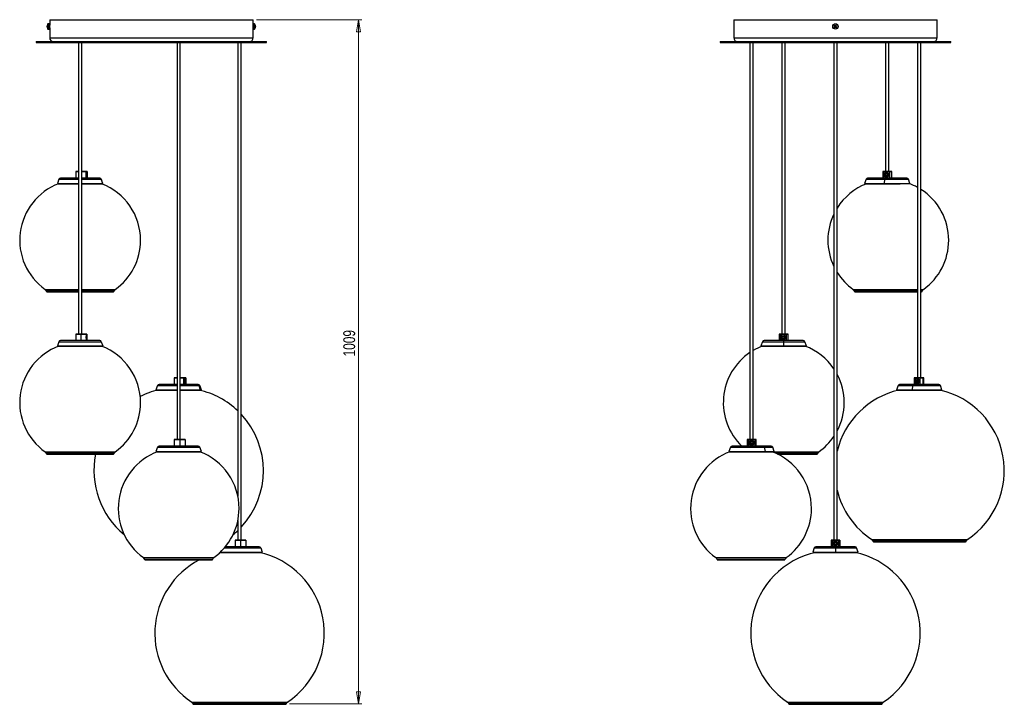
# Model space of a CAD drawing. Header units: millimetres. Extents: x 425 to 939, y 372 to 765.
# Tile 2 of 5: x 648 to 939, y 372 to 574. Entities that reach past the tile are written whole.
import ezdxf

# ---------------------------------------------------------------- set-up
doc = ezdxf.new("R2010")
doc.units = ezdxf.units.MM
doc.styles.add('SLDTEXTSTYLE0', font='TXT', dxfattribs={"width": 0.75})
doc.dimstyles.new('SLDDIMSTYLE0', dxfattribs={"dimtxt": 3.5, "dimasz": 3.556, "dimexe": 0, "dimexo": 0.0625, "dimgap": 0.875, "dimtad": 1, "dimdec": 0, "dimlfac": 5, "dimrnd": 1e-09, "dimzin": 12, "dimdsep": 46, "dimtxsty": 'SLDTEXTSTYLE0', "dimblk1": 'CLOSED', "dimblk2": 'CLOSED', "dimsah": 1, "dimcen": 0.09, "dimadec": 0, "dimazin": 3, "dimtfac": 1, "dimtdec": 0, "dimtofl": 0, "dimtmove": 0, "dimatfit": 3, "dimldrblk": 'CLOSED', "dimfxl": 0, "dimfrac": 2, "dimtolj": 1, "dimtzin": 12, "dimarcsym": 0})

# ---------------------------------------------------------------- blocks, each defined once
blk = doc.blocks.new('_Closed')
at = {"color": 0, "linetype": 'ByBlock', "lineweight": -2}
for p, q in [((-1, 0.166667), (0, 0)), ((-1, 0.166667), (-1, -0.166667)), ((0, 0), (-1, -0.166667)), ((0, 0), (-1, 0))]:
    blk.add_line(p, q, dxfattribs=at)
blk = doc.blocks.new('_D')
at = {"color": 7, "linetype": 'Continuous', "lineweight": 0}
for p, q in [((717.92, 574.15), (749.03, 574.15)), ((748.03, 574.15), (748.03, 372.32)), ((727.7, 372.32), (749.03, 372.32))]:
    blk.add_line(p, q, dxfattribs=at)
at = {"color": 7, "linetype": 'Continuous', "lineweight": 18, "xscale": 3.556, "yscale": 3.556}
for p, rotation in [((748.03, 574.15, 20.56), 90.0000000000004), ((748.03, 372.32, 20.56), 270.0000000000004)]:
    blk.add_blockref('_Closed', p, dxfattribs=dict(at, rotation=rotation))
at = {"color": 7, "linetype": 'Continuous', "lineweight": 18, "insert": (743.52, 474.79), "char_height": 3.5, "attachment_point": 1, "rotation": 90, "style": 'SLDTEXTSTYLE0'}
blk.add_mtext('1009', dxfattribs=at)

msp = doc.modelspace()

# ---------------------------------------------------------------- linework, layer by layer
at = {"color": 7, "linetype": 'Continuous', "lineweight": 25}
for p, q in [((656.14, 572.34), (656.14, 572.35)), ((656.74, 572.95), (656.43, 572.95)), ((656.74, 571.56), (656.74, 572.95)), ((656.92, 572.55), (656.78, 572.55)), ((656.92, 574.15), (656.92, 572.55)), ((656.92, 574.15), (716.92, 574.15)), ((716.92, 572.55), (716.92, 574.15)), ((716.96, 572.55), (716.92, 572.55)), ((717.31, 572.95), (717, 572.95)), ((717, 572.95), (717, 571.35)), ((717.61, 572.35), (717.61, 572.34)), ((858.72, 574.15), (858.72, 568.75)), ((858.72, 574.15), (888.72, 574.15)), ((888.35, 572.32), (888.53, 572.18)), ((888.66, 572.34), (888.49, 572.48)), ((888.64, 572.35), (888.51, 572.19)), ((888.72, 574.15), (918.72, 574.15)), ((888.9, 572.52), (888.76, 572.35)), ((888.93, 572.23), (888.77, 572.36)), ((888.91, 572.22), (889.06, 572.39)), ((918.72, 568.75), (918.72, 574.15)), ((656.14, 572.2), (656.14, 572.19)), ((656.14, 572.09), (656.14, 572.19)), ((656.14, 571.95), (656.14, 571.95)), ((656.14, 571.95), (656.14, 571.95)), ((656.43, 571.35), (656.74, 571.35)), ((656.74, 571.35), (656.74, 571.56)), ((656.78, 571.75), (656.92, 571.75)), ((656.92, 571.75), (656.92, 568.75)), ((716.92, 571.75), (716.96, 571.75)), ((716.92, 568.75), (716.92, 571.75)), ((717, 571.35), (717.31, 571.35)), ((717.61, 572.18), (717.61, 572.22)), ((717.61, 572.18), (717.61, 572.08)), ((717.61, 571.95), (717.61, 571.96)), ((717.61, 571.95), (717.61, 571.95)), ((888.53, 572.08), (888.39, 571.91)), ((888.52, 572.06), (888.68, 571.93)), ((888.55, 571.78), (888.69, 571.95)), ((888.79, 571.96), (888.96, 571.81)), ((888.81, 571.94), (888.94, 572.1)), ((889.1, 571.97), (888.92, 572.12)), ((652.92, 567.75), (652.92, 567.45)), ((652.92, 567.75), (720.92, 567.75)), ((652.92, 567.45), (720.92, 567.45)), ((665.4, 567.45), (665.4, 481.4)), ((666.38, 481.4), (666.38, 567.45)), ((694.47, 567.45), (694.47, 450.27)), ((695.45, 450.27), (695.45, 567.45)), ((712.43, 567.45), (712.43, 433.5)), ((713.41, 420.57), (713.41, 567.45)), ((720.92, 567.45), (720.92, 567.75)), ((854.72, 567.75), (854.72, 567.45)), ((854.72, 567.75), (888.72, 567.75)), ((854.72, 567.45), (888.72, 567.45)), ((863.51, 567.45), (863.51, 450.27)), ((864.49, 450.27), (864.49, 567.45)), ((872.95, 567.45), (872.95, 481.4)), ((873.93, 481.4), (873.93, 567.45)), ((888.23, 567.45), (888.23, 420.57)), ((888.72, 567.75), (922.72, 567.75)), ((888.72, 567.45), (922.72, 567.45)), ((889.21, 420.57), (889.21, 567.45)), ((903.52, 567.45), (903.52, 529.34)), ((904.5, 529.34), (904.5, 567.45)), ((912.96, 567.45), (912.96, 468.47)), ((913.94, 468.47), (913.94, 567.45)), ((922.72, 567.45), (922.72, 567.75)), ((664.59, 529.32), (664.59, 527.4)), ((664.61, 529.34), (665.4, 529.34)), ((666.38, 529.34), (667.58, 529.34)), ((667.58, 529.34), (667.59, 529.32)), ((667.58, 529.34), (667.9, 529.34)), ((667.59, 529.32), (667.59, 527.4)), ((667.92, 529.32), (667.59, 529.32)), ((667.7, 528.99), (667.7, 528.99)), ((667.76, 529.06), (667.74, 529.06)), ((667.74, 529.06), (667.74, 529.06)), ((667.9, 529.34), (667.92, 529.32)), ((667.92, 529.32), (667.92, 527.4)), ((902.71, 529.32), (902.71, 527.4)), ((902.78, 529.32), (902.71, 529.32)), ((902.71, 529.32), (902.71, 527.4)), ((902.73, 529.34), (902.8, 529.34)), ((902.73, 529.34), (902.73, 529.34)), ((902.8, 529.34), (902.78, 529.32)), ((904.55, 529.32), (902.78, 529.32)), ((902.78, 529.32), (902.78, 527.4)), ((902.8, 529.34), (904.54, 529.34)), ((903.36, 528.99), (903.35, 528.99)), ((903.66, 529.06), (903.66, 529.06)), ((903.88, 529.03), (903.87, 529.03)), ((904.54, 529.34), (905.18, 529.34)), ((904.54, 529.34), (904.55, 529.32)), ((905.2, 529.32), (904.55, 529.32)), ((904.55, 529.32), (904.55, 527.4)), ((905.18, 529.34), (905.29, 529.34)), ((905.2, 529.32), (905.2, 527.4)), ((905.31, 527.4), (905.31, 529.32)), ((659.65, 527.07), (659.19, 525.82)), ((659.19, 525.82), (659.38, 525.76)), ((659.19, 525.82), (665.4, 525.82)), ((665.4, 527.38), (660.1, 527.38)), ((666.38, 525.82), (672.52, 525.82)), ((671.63, 527.38), (666.39, 527.38)), ((667.58, 527.38), (667.59, 527.4)), ((667.59, 527.4), (667.92, 527.4)), ((667.71, 527.69), (667.73, 527.73)), ((667.79, 528.57), (667.72, 528.57)), ((667.72, 528.16), (667.79, 528.16)), ((667.9, 527.38), (667.92, 527.4)), ((671.68, 527.38), (671.63, 527.38)), ((672.08, 527.07), (672.52, 525.82)), ((672.58, 525.82), (672.13, 527.07)), ((672.34, 525.76), (672.52, 525.82)), ((672.4, 525.76), (672.58, 525.82)), ((672.52, 525.82), (672.58, 525.82)), ((897.77, 527.07), (897.31, 525.82)), ((897.31, 525.82), (897.5, 525.76)), ((897.31, 525.82), (903.12, 525.82)), ((903.24, 527.38), (898.22, 527.38)), ((902.71, 527.4), (902.78, 527.4)), ((902.8, 527.38), (902.78, 527.4)), ((902.78, 527.4), (904.55, 527.4)), ((903.18, 527.07), (903.12, 525.82)), ((903.12, 525.82), (910.7, 525.82)), ((903.14, 525.76), (903.12, 525.82)), ((909.8, 527.38), (903.24, 527.38)), ((903.85, 528.57), (903.48, 528.57)), ((903.48, 528.16), (903.85, 528.16)), ((904.54, 527.38), (904.55, 527.4)), ((904.55, 527.4), (905.2, 527.4)), ((910.7, 525.82), (910.25, 527.07)), ((910.58, 525.78), (910.7, 525.82)), ((659.38, 525.76), (665.41, 525.76)), ((666.38, 525.76), (672.34, 525.76)), ((672.34, 525.76), (672.4, 525.76)), ((897.5, 525.76), (903.14, 525.76)), ((903.14, 525.76), (907.79, 525.76)), ((656.06, 493.9), (665.4, 493.9)), ((666.38, 493.9), (675.72, 493.9)), ((894.48, 493.9), (912.96, 493.9)), ((913.94, 493.9), (914.14, 493.9)), ((671.68, 479.46), (660.1, 479.46)), ((664.59, 481.38), (664.59, 479.46)), ((664.61, 481.4), (666.05, 481.4)), ((666.05, 481.4), (667.67, 481.4)), ((667.69, 481.38), (666.05, 481.38)), ((666.05, 481.38), (666.05, 479.46)), ((667.67, 481.4), (667.69, 481.38)), ((667.67, 481.4), (667.85, 481.4)), ((667.69, 481.38), (667.69, 479.46)), ((667.87, 481.38), (667.69, 481.38)), ((667.75, 481.05), (667.75, 481.04)), ((667.8, 480.63), (667.76, 480.63)), ((667.76, 480.21), (667.8, 480.21)), ((667.76, 479.83), (667.78, 479.85)), ((667.78, 481.12), (667.77, 481.12)), ((667.85, 481.4), (667.87, 481.38)), ((667.87, 481.38), (667.87, 479.46)), ((873.44, 479.46), (867.65, 479.46)), ((872.14, 481.38), (872.14, 479.46)), ((872.36, 481.38), (872.15, 481.38)), ((872.15, 481.38), (872.15, 479.46)), ((872.16, 481.4), (872.17, 481.4)), ((872.17, 481.4), (872.38, 481.4)), ((872.38, 481.4), (872.36, 481.38)), ((874.15, 481.38), (872.36, 481.38)), ((872.36, 481.38), (872.36, 479.46)), ((872.38, 481.4), (874.13, 481.4)), ((872.94, 481.05), (872.94, 481.04)), ((873.44, 480.63), (873.07, 480.63)), ((873.07, 480.21), (873.44, 480.21)), ((873.24, 479.73), (873.3, 479.72)), ((873.25, 481.12), (873.25, 481.12)), ((879.23, 479.46), (873.44, 479.46)), ((873.44, 479.46), (873.44, 479.14)), ((873.48, 481.08), (873.46, 481.09)), ((874.13, 481.4), (874.66, 481.4)), ((874.13, 481.4), (874.15, 481.38)), ((874.67, 481.38), (874.15, 481.38)), ((874.15, 481.38), (874.15, 479.46)), ((874.66, 481.4), (874.72, 481.4)), ((874.67, 481.38), (874.67, 479.46)), ((874.74, 479.46), (874.74, 481.38)), ((659.65, 479.14), (659.19, 477.9)), ((659.19, 477.9), (659.38, 477.83)), ((659.19, 477.9), (672.58, 477.9)), ((659.38, 477.83), (672.4, 477.83)), ((672.13, 479.14), (672.58, 477.9)), ((672.4, 477.83), (672.58, 477.9)), ((867.2, 479.14), (866.75, 477.9)), ((866.75, 477.9), (866.94, 477.83)), ((866.75, 477.9), (873.44, 477.9)), ((866.94, 477.83), (873.44, 477.83)), ((873.44, 479.14), (873.44, 477.9)), ((873.44, 477.9), (880.14, 477.9)), ((873.44, 477.83), (873.44, 477.9)), ((873.44, 477.83), (879.95, 477.83)), ((880.14, 477.9), (879.68, 479.14)), ((879.95, 477.83), (880.14, 477.9)), ((693.66, 468.45), (693.66, 466.53)), ((693.68, 468.47), (694.47, 468.47)), ((695.45, 468.47), (696.4, 468.47)), ((696.4, 468.47), (696.42, 468.45)), ((696.4, 468.47), (697.03, 468.47)), ((696.42, 468.45), (696.42, 466.53)), ((697.05, 468.45), (696.42, 468.45)), ((696.63, 468.11), (696.62, 468.11)), ((696.8, 467.69), (696.67, 467.69)), ((696.74, 468.19), (696.72, 468.19)), ((696.8, 468.15), (696.76, 468.18)), ((697.03, 468.47), (697.05, 468.45)), ((697.05, 468.45), (697.05, 466.53)), ((911.96, 468.47), (911.94, 468.45)), ((913.62, 468.45), (911.94, 468.45)), ((911.94, 468.45), (911.94, 466.53)), ((911.96, 468.47), (913.61, 468.47)), ((912.49, 468.11), (912.48, 468.11)), ((912.96, 467.69), (912.6, 467.69)), ((912.78, 468.19), (912.78, 468.19)), ((913, 468.15), (912.98, 468.15)), ((913.61, 468.47), (914.52, 468.47)), ((913.61, 468.47), (913.62, 468.45)), ((914.54, 468.45), (913.62, 468.45)), ((913.62, 468.45), (913.62, 466.53)), ((914.52, 468.47), (914.73, 468.47)), ((914.54, 468.45), (914.54, 466.53)), ((914.75, 466.53), (914.75, 468.45)), ((688.72, 466.19), (688.26, 464.95)), ((688.26, 464.95), (688.45, 464.88)), ((688.26, 464.95), (694.47, 464.95)), ((688.45, 464.88), (694.47, 464.88)), ((694.47, 466.51), (689.17, 466.51)), ((700.45, 466.51), (695.45, 466.51)), ((695.45, 464.95), (701.31, 464.95)), ((695.45, 464.88), (701.13, 464.88)), ((696.4, 466.51), (696.42, 466.53)), ((696.42, 466.53), (697.05, 466.53)), ((696.67, 467.28), (696.8, 467.28)), ((696.85, 467), (696.86, 467.02)), ((697.03, 466.51), (697.05, 466.53)), ((700.75, 466.51), (700.45, 466.51)), ((700.88, 466.19), (701.31, 464.95)), ((701.13, 464.88), (701.31, 464.95)), ((701.13, 464.88), (701.47, 464.88)), ((701.65, 464.95), (701.2, 466.19)), ((701.31, 464.95), (701.65, 464.95)), ((701.47, 464.88), (701.65, 464.95)), ((907.21, 466.19), (906.76, 464.95)), ((906.76, 464.95), (906.95, 464.88)), ((906.76, 464.95), (911.33, 464.95)), ((906.95, 464.88), (911.39, 464.88)), ((911.62, 466.51), (907.66, 466.51)), ((911.48, 466.19), (911.33, 464.95)), ((911.33, 464.95), (920.15, 464.95)), ((911.39, 464.88), (911.33, 464.95)), ((911.39, 464.88), (919.96, 464.88)), ((919.24, 466.51), (911.62, 466.51)), ((911.94, 466.53), (913.62, 466.53)), ((911.96, 466.51), (911.94, 466.53)), ((912.6, 467.28), (912.96, 467.28)), ((913.61, 466.51), (913.62, 466.53)), ((913.62, 466.53), (914.54, 466.53)), ((920.15, 464.95), (919.69, 466.19)), ((919.96, 464.88), (920.15, 464.95)), ((693.66, 450.25), (693.66, 448.33)), ((693.68, 450.27), (695.28, 450.27)), ((695.28, 450.27), (696.87, 450.27)), ((695.29, 450.25), (695.29, 448.33)), ((696.89, 450.25), (695.29, 450.25)), ((696.87, 450.27), (696.89, 450.25)), ((696.89, 450.25), (696.89, 448.33)), ((862.7, 450.25), (862.7, 448.33)), ((862.72, 450.27), (862.76, 450.27)), ((863.16, 450.25), (862.74, 450.25)), ((862.74, 450.25), (862.74, 448.33)), ((862.76, 450.27), (863.17, 450.27)), ((863.17, 450.27), (863.16, 450.25)), ((863.16, 450.25), (863.16, 448.33)), ((864.96, 450.25), (863.16, 450.25)), ((863.17, 450.27), (864.94, 450.27)), ((864.94, 450.27), (864.96, 450.25)), ((864.94, 450.27), (865.25, 450.27)), ((864.96, 450.25), (864.96, 448.33)), ((865.27, 450.25), (864.96, 450.25)), ((865.25, 450.27), (865.28, 450.27)), ((865.27, 450.25), (865.27, 448.33)), ((865.3, 448.33), (865.3, 450.25)), ((688.72, 447.99), (688.26, 446.75)), ((700.75, 448.31), (689.17, 448.31)), ((695.29, 448.33), (696.89, 448.33)), ((696.87, 448.31), (696.89, 448.33)), ((701.65, 446.75), (701.2, 447.99)), ((857.76, 447.99), (857.3, 446.75)), ((867.47, 448.31), (858.21, 448.31)), ((862.74, 448.33), (863.16, 448.33)), ((863.17, 448.31), (863.16, 448.33)), ((863.16, 448.33), (864.96, 448.33)), ((863.75, 449.92), (863.74, 449.91)), ((864.25, 449.5), (863.87, 449.5)), ((863.87, 449.08), (864.25, 449.08)), ((864.06, 449.99), (864.06, 449.99)), ((864.94, 448.31), (864.96, 448.33)), ((864.96, 448.33), (865.27, 448.33)), ((869.79, 448.31), (867.47, 448.31)), ((867.74, 447.99), (868.01, 446.75)), ((870.69, 446.75), (870.24, 447.99)), ((656.06, 445.98), (675.72, 445.98)), ((688.26, 446.75), (688.45, 446.68)), ((688.26, 446.75), (701.65, 446.75)), ((688.45, 446.68), (701.47, 446.68)), ((701.47, 446.68), (701.65, 446.75)), ((857.3, 446.75), (857.49, 446.68)), ((857.3, 446.75), (868.01, 446.75)), ((857.49, 446.68), (867.9, 446.68)), ((867.9, 446.68), (868.01, 446.75)), ((867.9, 446.68), (870.5, 446.68)), ((868.01, 446.75), (870.69, 446.75)), ((870.5, 446.68), (870.69, 446.75)), ((871.65, 445.98), (883.3, 445.98)), ((712.43, 426.43), (712.43, 420.57)), ((718.72, 418.61), (708.7, 418.61)), ((711.62, 420.55), (711.62, 418.63)), ((711.64, 420.57), (713.21, 420.57)), ((713.21, 420.57), (714.8, 420.57)), ((713.21, 420.55), (713.21, 418.63)), ((714.82, 420.55), (713.21, 420.55)), ((713.21, 418.63), (714.82, 418.63)), ((714.8, 420.57), (714.82, 420.55)), ((714.8, 418.61), (714.82, 418.63)), ((714.82, 420.55), (714.82, 418.63)), ((714.82, 419), (714.85, 419)), ((719.17, 418.29), (719.62, 417.05)), ((882.48, 418.29), (882.03, 417.05)), ((888.72, 418.61), (882.93, 418.61)), ((887.42, 420.55), (887.42, 418.63)), ((887.44, 420.57), (887.48, 420.57)), ((887.82, 420.55), (887.46, 420.55)), ((887.46, 420.55), (887.46, 418.63)), ((887.46, 418.63), (887.82, 418.63)), ((887.48, 420.57), (887.84, 420.57)), ((887.84, 420.57), (887.82, 420.55)), ((889.62, 420.55), (887.82, 420.55)), ((887.82, 420.55), (887.82, 418.63)), ((887.84, 418.61), (887.82, 418.63)), ((887.82, 418.63), (889.62, 418.63)), ((887.84, 420.57), (889.61, 420.57)), ((888.41, 420.22), (888.41, 420.21)), ((888.91, 419.8), (888.54, 419.8)), ((888.54, 419.38), (888.91, 419.38)), ((894.52, 418.61), (888.72, 418.61)), ((888.72, 418.61), (888.72, 418.29)), ((888.72, 418.29), (888.72, 417.05)), ((889.61, 420.57), (889.97, 420.57)), ((889.61, 420.57), (889.62, 420.55)), ((889.61, 418.61), (889.62, 418.63)), ((889.99, 420.55), (889.62, 420.55)), ((889.62, 420.55), (889.62, 418.63)), ((889.62, 418.63), (889.99, 418.63)), ((889.97, 420.57), (890, 420.57)), ((889.99, 420.55), (889.99, 418.63)), ((890.02, 418.63), (890.02, 420.55)), ((895.42, 417.05), (894.97, 418.29)), ((899.95, 420.14), (927.13, 420.14)), ((707.18, 416.98), (719.43, 416.98)), ((707.25, 417.05), (719.62, 417.05)), ((719.43, 416.98), (719.62, 417.05)), ((882.03, 417.05), (882.22, 416.98)), ((882.03, 417.05), (888.72, 417.05)), ((882.22, 416.98), (888.72, 416.98)), ((888.72, 417.05), (895.42, 417.05)), ((888.72, 416.98), (888.72, 417.05)), ((888.72, 416.98), (895.23, 416.98)), ((895.23, 416.98), (895.42, 417.05)), ((685.13, 414.78), (704.79, 414.78)), ((853.99, 414.78), (873.65, 414.78)), ((699.33, 372.17), (726.51, 372.17)), ((875.13, 372.17), (902.31, 372.17))]:
    msp.add_line(p, q, dxfattribs=at)
at = {"color": 8, "linetype": 'Continuous', "lineweight": 25}
for p, q in [((656.38, 571.59), (656.38, 572.92)), ((656.43, 571.56), (656.43, 572.95)), ((656.78, 572.55), (656.78, 571.86)), ((716.96, 571.75), (716.96, 572.55)), ((717.31, 572.95), (717.31, 571.35)), ((717.37, 572.92), (717.37, 571.38)), ((656.38, 571.38), (656.38, 571.59)), ((656.43, 571.35), (656.43, 571.56)), ((656.78, 571.86), (656.78, 571.75)), ((656.92, 568.75), (716.92, 568.75)), ((858.72, 568.75), (888.72, 568.75)), ((888.72, 568.75), (918.72, 568.75)), ((665.4, 529.32), (664.59, 529.32)), ((667.59, 529.32), (666.38, 529.32)), ((902.71, 529.32), (902.71, 529.32)), ((905.31, 529.32), (905.2, 529.32)), ((659.65, 527.07), (665.4, 527.07)), ((664.59, 527.4), (665.4, 527.4)), ((666.38, 527.4), (667.59, 527.4)), ((666.38, 527.07), (672.08, 527.07)), ((672.08, 527.07), (672.13, 527.07)), ((897.77, 527.07), (903.18, 527.07)), ((902.71, 527.4), (902.71, 527.4)), ((903.18, 527.07), (910.25, 527.07)), ((905.2, 527.4), (905.31, 527.4)), ((655.55, 494.57), (665.4, 494.57)), ((665.4, 494.06), (655.87, 494.06)), ((666.38, 494.57), (666.96, 494.57)), ((666.93, 494.06), (666.38, 494.06)), ((675.91, 494.06), (666.93, 494.06)), ((666.96, 494.57), (676.23, 494.57)), ((893.97, 494.57), (894.02, 494.57)), ((894.02, 494.57), (912.96, 494.57)), ((894.34, 494.06), (894.29, 494.06)), ((912.96, 494.06), (894.34, 494.06)), ((913.94, 494.57), (914.65, 494.57)), ((914.33, 494.06), (913.94, 494.06)), ((666.05, 481.38), (664.59, 481.38)), ((872.15, 481.38), (872.14, 481.38)), ((874.74, 481.38), (874.67, 481.38)), ((659.65, 479.14), (672.13, 479.14)), ((867.2, 479.14), (873.44, 479.14)), ((873.44, 479.14), (879.68, 479.14)), ((694.47, 468.45), (693.66, 468.45)), ((696.42, 468.45), (695.45, 468.45)), ((914.75, 468.45), (914.54, 468.45)), ((688.72, 466.19), (694.47, 466.19)), ((693.66, 466.53), (694.47, 466.53)), ((695.45, 466.53), (696.42, 466.53)), ((695.45, 466.19), (700.88, 466.19)), ((700.88, 466.19), (701.2, 466.19)), ((907.21, 466.19), (911.48, 466.19)), ((911.48, 466.19), (919.69, 466.19)), ((914.54, 466.53), (914.75, 466.53)), ((695.29, 450.25), (693.66, 450.25)), ((862.74, 450.25), (862.7, 450.25)), ((865.3, 450.25), (865.27, 450.25)), ((688.72, 447.99), (701.2, 447.99)), ((693.66, 448.33), (695.29, 448.33)), ((857.76, 447.99), (867.74, 447.99)), ((862.7, 448.33), (862.74, 448.33)), ((865.27, 448.33), (865.3, 448.33)), ((867.74, 447.99), (870.24, 447.99)), ((655.55, 446.65), (666.96, 446.65)), ((666.93, 446.14), (655.87, 446.14)), ((675.91, 446.14), (666.93, 446.14)), ((666.96, 446.65), (676.23, 446.65)), ((870.11, 446.65), (883.81, 446.65)), ((883.49, 446.14), (871.32, 446.14)), ((708.44, 418.29), (719.17, 418.29)), ((713.21, 420.55), (711.62, 420.55)), ((711.62, 418.63), (713.21, 418.63)), ((882.48, 418.29), (888.72, 418.29)), ((887.46, 420.55), (887.42, 420.55)), ((887.42, 418.63), (887.46, 418.63)), ((888.72, 418.29), (894.97, 418.29)), ((890.02, 420.55), (889.99, 420.55)), ((889.99, 418.63), (890.02, 418.63)), ((899.42, 420.79), (927.65, 420.79)), ((927.31, 420.29), (899.76, 420.29)), ((684.62, 415.44), (696.03, 415.44)), ((696.03, 415.44), (705.3, 415.44)), ((853.48, 415.44), (853.53, 415.44)), ((853.53, 415.44), (874.16, 415.44)), ((695.99, 414.93), (684.94, 414.93)), ((704.98, 414.93), (695.99, 414.93)), ((853.86, 414.93), (853.8, 414.93)), ((873.84, 414.93), (853.86, 414.93)), ((698.81, 372.82), (712.98, 372.82)), ((712.98, 372.32), (699.15, 372.32)), ((712.98, 372.82), (727.04, 372.82)), ((726.7, 372.32), (712.98, 372.32)), ((874.61, 372.82), (902.84, 372.82)), ((874.95, 372.32), (874.95, 372.32)), ((902.5, 372.32), (874.95, 372.32))]:
    msp.add_line(p, q, dxfattribs=at)
at = {"color": 7, "linetype": 'Continuous', "lineweight": 25, "flags": 128}
for points in [[(667.63, 528.36), (667.63, 528.59), (667.65, 528.79), (667.68, 528.95), (667.72, 529.05), (667.76, 529.08), (667.8, 529.05), (667.83, 528.95), (667.86, 528.79), (667.88, 528.59), (667.89, 528.36), (667.88, 528.14), (667.86, 527.94), (667.83, 527.78), (667.8, 527.68), (667.76, 527.64), (667.72, 527.68), (667.68, 527.78), (667.65, 527.94), (667.63, 528.14), (667.63, 528.36)], [(667.71, 480.42), (667.71, 480.64), (667.72, 480.84), (667.74, 481), (667.76, 481.11), (667.78, 481.14), (667.8, 481.11), (667.82, 481), (667.84, 480.84), (667.85, 480.64), (667.85, 480.42), (667.85, 480.2), (667.84, 480.06)], [(667.84, 479.99), (667.82, 479.84), (667.8, 479.74), (667.78, 479.7), (667.76, 479.74), (667.74, 479.84), (667.72, 480), (667.71, 480.2), (667.71, 480.42)], [(872.65, 480.77), (872.6, 480.65), (872.56, 480.42)], [(696.48, 467.49), (696.49, 467.71), (696.53, 467.91), (696.59, 468.07), (696.66, 468.17), (696.74, 468.21), (696.81, 468.17), (696.83, 468.15)], [(696.84, 468.14), (696.89, 468.07), (696.94, 467.91), (696.98, 467.71), (696.99, 467.49), (696.98, 467.26), (696.94, 467.06), (696.89, 466.9), (696.81, 466.8), (696.74, 466.77), (696.66, 466.8), (696.59, 466.9), (696.53, 467.06), (696.49, 467.26), (696.48, 467.49), (696.48, 467.49)], [(696.67, 467.69), (696.64, 467.68), (696.62, 467.63), (696.6, 467.57), (696.6, 467.49), (696.6, 467.41), (696.62, 467.34), (696.64, 467.29), (696.67, 467.28)], [(696.8, 467.28), (696.83, 467.29), (696.85, 467.34), (696.87, 467.41), (696.88, 467.49), (696.87, 467.57), (696.85, 467.63), (696.83, 467.68), (696.8, 467.69)], [(912.11, 467.49), (912.14, 467.71), (912.23, 467.91), (912.38, 468.07), (912.57, 468.17), (912.78, 468.21), (912.99, 468.17), (913.18, 468.07), (913.32, 467.91), (913.42, 467.71), (913.45, 467.49), (913.42, 467.26), (913.32, 467.06), (913.18, 466.9), (912.99, 466.8), (912.78, 466.77), (912.57, 466.8), (912.38, 466.9), (912.23, 467.06), (912.14, 467.26), (912.11, 467.49)], [(912.13, 467.49), (912.17, 467.26), (912.27, 467.06), (912.43, 466.9), (912.63, 466.81), (912.84, 466.79), (913.05, 466.84), (913.23, 466.97), (913.36, 467.15), (913.43, 467.37), (913.43, 467.6), (913.36, 467.82), (913.32, 467.9)], [(696.72, 466.79), (696.74, 466.79), (696.82, 466.84), (696.88, 466.97), (696.93, 467.15), (696.96, 467.37), (696.96, 467.6), (696.96, 467.61)], [(911.62, 466.51), (911.6, 466.5), (911.57, 466.48), (911.55, 466.46), (911.53, 466.42), (911.51, 466.37), (911.5, 466.32), (911.49, 466.26), (911.48, 466.19)], [(863.89, 449.97), (863.89, 449.97), (863.75, 449.91)]]:
    msp.add_lwpolyline(points, dxfattribs=at)
at = {"color": 7, "linetype": 'Continuous', "lineweight": 25}
for centre, radius in [((888.72, 572.15), 0.8), ((888.72, 572.15), 0.771), ((903.67, 528.36), 0.716), ((873.26, 480.42), 0.719), ((864.06, 449.29), 0.72), ((888.72, 419.59), 0.72)]:
    msp.add_circle(centre, radius, dxfattribs=at)
for centre, radius, start, end in [((657.42, 572.15), 1.3, 143.6416, 171.0688), ((656.78, 572.21), 0.658, 154.6373, 168.6782), ((656.86, 572.07), 0.737, 156.1041, 169.4128), ((656.78, 572.06), 0.658, 154.6373, 168.6782), ((656.95, 572.42), 0.766, 174.3662, 185.6338), ((656.43, 572.88), 0.072, 90, 143.6416), ((656.78, 572.59), 0.04, 180, 270), ((626.93, 572.15), 30, 359.2453, 0.764), ((716.96, 572.59), 0.04, 270, 0), ((717.31, 572.88), 0.072, 36.3584, 90), ((716.32, 572.15), 1.3, 8.9312, 36.3584), ((717.03, 572.21), 0.589, 12.1094, 26.9015), ((716.71, 572.4), 0.849, 354.6491, 5.3509), ((716.81, 572.07), 0.806, 10.0472, 22.7982), ((717.03, 572.06), 0.589, 12.1094, 26.9015), ((890.63, 570.56), 2.88, 138.1843, 142.289), ((888.72, 572.15), 0.17, 102.9955, 177.4777), ((888.72, 572.15), 0.202, 80.9236, 109.5497), ((888.72, 572.15), 0.17, 87.4777, 102.9955), ((888.72, 572.15), 0.17, 12.9955, 87.4777), ((887.14, 570.24), 2.88, 48.1843, 52.289), ((656.86, 572.23), 0.737, 190.5872, 203.8959), ((657.42, 572.15), 1.3, 188.9312, 216.3584), ((656.86, 572.09), 0.737, 190.5872, 203.8959), ((656.86, 571.86), 0.671, 173.9822, 186.0178), ((656.43, 571.42), 0.072, 216.3584, 270), ((656.78, 571.71), 0.04, 90, 180), ((716.96, 571.71), 0.04, 0, 90), ((717.31, 571.42), 0.072, 270, 323.6416), ((716.32, 572.15), 1.3, 323.6416, 351.0688), ((716.81, 572.22), 0.806, 337.2018, 349.9528), ((716.81, 572.09), 0.806, 337.2018, 349.9528), ((716.97, 571.84), 0.588, 353.5711, 6.4289), ((890.31, 574.05), 2.88, 228.1843, 232.289), ((888.72, 572.15), 0.202, 170.9236, 199.5497), ((888.72, 572.15), 0.17, 177.4777, 192.9955), ((888.72, 572.15), 0.17, 192.9955, 267.4777), ((888.72, 572.15), 0.202, 260.9236, 289.5497), ((888.72, 572.15), 0.17, 267.4777, 282.9955), ((888.72, 572.15), 0.17, 282.9955, 357.4777), ((888.72, 572.15), 0.17, 357.4777, 12.9955), ((888.72, 572.15), 0.202, 350.9236, 19.5497), ((886.82, 573.73), 2.88, 318.1843, 322.289), ((657.92, 568.75), 1, 180, 270), ((715.92, 568.75), 1, 270, 0), ((859.72, 568.75), 1, 180, 270), ((917.72, 568.75), 1, 270, 0), ((664.61, 529.32), 0.02, 90, 180), ((902.73, 529.32), 0.02, 90, 180), ((902.73, 529.32), 0.02, 90.0249, 180.0249), ((903.68, 528.37), 0.7, 118.6498, 180.2476), ((903.67, 528.36), 0.691, 179.8044, 36.5347), ((905.18, 529.32), 0.0192, 357.6677, 87.4603), ((905.29, 529.32), 0.02, 0, 90), ((660.1, 526.9), 0.48, 90, 160), ((664.61, 527.4), 0.02, 180, 270), ((668.17, 528.36), 0.492, 154.9893, 205.0107), ((667.57, 527.86), 0.258, 311.617, 358.8652), ((667.35, 528.36), 0.492, 334.9893, 25.0107), ((671.63, 526.91), 0.476, 19.6623, 89.8554), ((671.68, 526.9), 0.48, 20, 90), ((898.22, 526.9), 0.48, 90, 160), ((902.73, 527.4), 0.02, 180, 270), ((902.73, 527.4), 0.02, 179.9751, 269.9751), ((903.73, 527.13), 0.558, 152.5013, 185.9654), ((903.48, 528.36), 0.208, 90.7725, 269.2275), ((903.64, 528.36), 0.208, 90.7725, 269.2275), ((903.84, 528.36), 0.208, 270.7725, 89.2275), ((905.18, 527.4), 0.0192, 272.5397, 2.3323), ((905.29, 527.4), 0.02, 270, 0), ((909.8, 526.9), 0.48, 20, 90), ((904.31, 509.09), 17.83, 60.9649, 69.4032), ((665.89, 509.09), 17.83, 110.8175, 234.5468), ((665.89, 509.09), 17.83, 0, 69.1825), ((904.31, 509.09), 17.83, 110.8175, 147.837), ((904.31, 509.09), 17.83, 0, 57.2953), ((904.31, 509.09), 17.83, 154.356, 205.644), ((665.89, 509.09), 17.83, 305.4532, 0), ((904.31, 509.09), 17.83, 305.4532, 0), ((904.31, 509.09), 17.83, 212.163, 234.5468), ((655.08, 493.91), 0.8, 10.3534, 54.5468), ((656.06, 494.09), 0.19, 190.3534, 270), ((675.72, 494.09), 0.19, 270, 349.6466), ((676.7, 493.91), 0.8, 125.4532, 169.6466), ((893.5, 493.91), 0.8, 10.3534, 54.5468), ((894.48, 494.09), 0.19, 190.3534, 270), ((914.14, 494.09), 0.19, 270, 349.6466), ((915.11, 493.91), 0.8, 125.4532, 169.6466), ((660.1, 478.98), 0.48, 90, 160), ((664.61, 481.38), 0.02, 90, 180), ((666.01, 481.39), 0.0424, 353.3334, 20.8272), ((668.59, 480.42), 0.858, 165.9673, 194.0327), ((667.64, 479.82), 0.158, 322.2823, 0.8321), ((666.97, 480.42), 0.858, 345.9673, 14.0327), ((671.68, 478.98), 0.48, 20, 90), ((867.65, 478.98), 0.48, 90, 160), ((872.16, 481.38), 0.02, 90, 180), ((872.17, 481.38), 0.0199, 90.2236, 180.2218), ((873.26, 480.42), 0.698, 180.0538, 54.793), ((873.07, 480.42), 0.208, 90.2297, 269.7703), ((873.15, 480.42), 0.208, 90.2297, 269.7703), ((873.44, 480.42), 0.208, 270.2297, 89.7703), ((874.66, 481.38), 0.0195, 358.5109, 88.4291), ((874.72, 481.38), 0.02, 0, 90), ((879.23, 478.98), 0.48, 20, 90), ((665.89, 461.17), 17.83, 110.8702, 234.5468), ((665.89, 461.17), 17.83, 0, 69.1298), ((873.47, 461.17), 17.83, 110.8702, 120.253), ((873.47, 461.17), 17.83, 34.0996, 69.1298), ((873.47, 461.17), 17.83, 123.9716, 226.1772), ((693.68, 468.45), 0.02, 90, 180), ((873.47, 461.17), 17.83, 0, 27.9902), ((912.62, 467.49), 0.208, 93.0861, 266.9139), ((912.92, 467.49), 0.208, 93.0861, 266.9139), ((912.94, 467.49), 0.208, 273.0861, 86.9139), ((914.52, 468.45), 0.0186, 355.2727, 84.3228), ((914.73, 468.45), 0.02, 0, 90), ((694.35, 441.1), 24.39, 102.9334, 116.0774), ((689.17, 466.03), 0.48, 90, 160), ((693.68, 466.53), 0.02, 180, 270), ((700.44, 466.05), 0.457, 18.0211, 89.1115), ((700.75, 466.03), 0.48, 20, 90), ((695.57, 441.1), 24.39, 46.262, 77.0666), ((912.92, 441.1), 24.39, 102.9334, 166.4103), ((907.66, 466.03), 0.48, 90, 160), ((914.52, 466.52), 0.0186, 275.6772, 4.7273), ((914.73, 466.53), 0.02, 270, 0), ((919.24, 466.03), 0.48, 20, 90), ((914.15, 441.1), 24.39, 303.6132, 77.0666), ((665.89, 461.17), 17.83, 305.4532, 0), ((873.47, 461.17), 17.83, 332.0098, 0), ((695.57, 441.1), 24.39, 317.0155, 42.9845), ((693.68, 450.25), 0.02, 90, 180), ((695.26, 450.25), 0.024, 348.7514, 39.7024), ((862.72, 450.25), 0.02, 90, 180), ((862.76, 450.25), 0.0197, 90.9673, 180.9357), ((865.25, 450.25), 0.0198, 359.4726, 89.4627), ((865.28, 450.25), 0.02, 0, 90), ((873.47, 461.17), 17.83, 305.4532, 325.9004), ((689.17, 447.83), 0.48, 90, 160), ((693.68, 448.33), 0.02, 180, 270), ((695.26, 448.32), 0.024, 320.2976, 11.2486), ((700.75, 447.83), 0.48, 20, 90), ((858.21, 447.83), 0.48, 90, 160), ((862.72, 448.33), 0.02, 180, 270), ((862.76, 448.33), 0.0197, 179.0643, 269.0327), ((864.06, 449.29), 0.7, 180.0119, 73.2803), ((864.06, 449.29), 0.7, 118.9881, 180.0076), ((863.87, 449.29), 0.208, 90.0237, 269.9763), ((864.22, 449.29), 0.208, 270.0237, 89.9763), ((864.25, 449.29), 0.208, 270.0237, 89.9763), ((865.25, 448.33), 0.0198, 270.5373, 0.5274), ((865.28, 448.33), 0.02, 270, 0), ((867.39, 447.97), 0.343, 3.2017, 77.8925), ((869.79, 447.83), 0.48, 20, 90), ((655.08, 446), 0.8, 10.3534, 54.5468), ((656.06, 446.17), 0.19, 190.3534, 270), ((694.35, 441.1), 24.39, 168.4603, 230.6864), ((675.72, 446.17), 0.19, 270, 349.6466), ((676.7, 446), 0.8, 125.4532, 169.6466), ((694.96, 429.97), 17.83, 110.3805, 234.5468), ((694.96, 429.97), 17.83, 0, 69.6195), ((863.82, 429.97), 17.83, 110.3805, 234.5468), ((863.82, 429.97), 17.83, 0, 69.6195), ((883.3, 446.17), 0.19, 270, 349.6466), ((884.28, 446), 0.8, 125.4532, 169.6466), ((912.92, 441.1), 24.39, 193.5897, 236.3868), ((694.96, 429.97), 17.83, 305.4532, 0), ((863.82, 429.97), 17.83, 305.4532, 0), ((695.57, 441.1), 24.39, 309.3136, 313.738), ((711.64, 420.55), 0.02, 90, 180), ((711.64, 418.63), 0.02, 180, 270), ((713.19, 420.55), 0.0263, 349.5699, 35.5059), ((713.19, 418.62), 0.0263, 324.4941, 10.4301), ((718.72, 418.13), 0.48, 20, 90), ((882.93, 418.13), 0.48, 90, 160), ((887.44, 420.55), 0.02, 90, 180), ((887.44, 418.63), 0.02, 180, 270), ((887.48, 420.55), 0.0198, 90.7357, 180.7172), ((887.48, 418.63), 0.0198, 179.2828, 269.2643), ((888.72, 419.59), 0.7, 116.535, 180), ((888.72, 419.59), 0.7, 180, 35.7741), ((888.74, 419.59), 0.698, 121.5483, 72.9528), ((888.54, 419.59), 0.208, 90, 270), ((888.91, 419.59), 0.208, 270, 90), ((889.97, 420.55), 0.0198, 359.2828, 89.2643), ((889.97, 418.63), 0.0198, 270.7357, 0.7172), ((890, 420.55), 0.02, 0, 90), ((890, 418.63), 0.02, 270, 0), ((894.52, 418.13), 0.48, 20, 90), ((898.98, 420.12), 0.8, 12.1738, 56.3868), ((899.95, 420.33), 0.19, 192.1738, 270), ((927.13, 420.33), 0.19, 270, 347.8262), ((928.09, 420.12), 0.8, 123.6132, 167.8262), ((684.15, 414.79), 0.8, 10.3534, 54.5468), ((705.76, 414.79), 0.8, 125.4532, 169.6466), ((713.54, 393.13), 24.39, 303.6132, 77.8949), ((853.01, 414.79), 0.8, 10.3534, 54.5468), ((888.11, 393.13), 24.39, 102.1051, 236.3868), ((874.63, 414.79), 0.8, 125.4532, 169.6466), ((889.34, 393.13), 24.39, 303.6132, 77.8949), ((685.13, 414.97), 0.19, 190.3534, 270), ((712.31, 393.13), 24.39, 117.4383, 236.3868), ((704.79, 414.97), 0.19, 270, 349.6466), ((853.99, 414.97), 0.19, 190.3534, 270), ((873.65, 414.97), 0.19, 270, 349.6466), ((698.37, 372.15), 0.8, 12.1738, 56.3868), ((699.33, 372.36), 0.19, 192.1738, 270), ((726.51, 372.36), 0.19, 270, 347.8262), ((727.48, 372.15), 0.8, 123.6132, 167.8262), ((874.17, 372.15), 0.8, 12.1738, 56.3868), ((875.13, 372.36), 0.19, 192.1738, 270), ((902.31, 372.36), 0.19, 270, 347.8262), ((903.28, 372.15), 0.8, 123.6132, 167.8262)]:
    msp.add_arc(centre, radius, start, end, dxfattribs=at)
for points, knots in [([(716.92, 572.55), (716.92, 572.55), (716.92, 572.55), (716.92, 572.53), (716.92, 572.46), (716.92, 572.36), (716.92, 572.25), (716.92, 572.18), (716.92, 572.15)], [0, 0, 0, 0, 0.006886, 0.221535, 0.436185, 0.650851, 0.865524, 1, 1, 1, 1]), ([(716.92, 572.15), (716.92, 572.1), (716.92, 572.01), (716.92, 571.89), (716.92, 571.8), (716.92, 571.75), (716.92, 571.75), (716.92, 571.75)], [0, 0, 0, 0, 0.214825, 0.429649, 0.644485, 0.859329, 1, 1, 1, 1]), ([(667.69, 527.91), (667.68, 527.96), (667.66, 528.05), (667.64, 528.24), (667.64, 528.44), (667.65, 528.66), (667.67, 528.85), (667.69, 528.94), (667.7, 528.99)], [0, 0, 0, 0, 0.158458, 0.31818, 0.480792, 0.647474, 0.8216, 1, 1, 1, 1]), ([(667.8, 529.03), (667.78, 529.05), (667.76, 529.08), (667.72, 529.04), (667.7, 529), (667.7, 528.99)], [0, 0, 0, 0, 0.408028, 0.915282, 1, 1, 1, 1]), ([(667.8, 529.03), (667.81, 528.99), (667.83, 528.92), (667.86, 528.73), (667.87, 528.51), (667.87, 528.29), (667.86, 528.11), (667.85, 528.02), (667.84, 527.98)], [0, 0, 0, 0, 0.1842489, 0.3686359, 0.5459765, 0.7187431, 0.887797, 1, 1, 1, 1]), ([(903.14, 528.77), (903.13, 528.75), (903.06, 528.67), (903, 528.49), (902.99, 528.25), (903.07, 528.03), (903.21, 527.84), (903.41, 527.71), (903.57, 527.66), (903.66, 527.67), (903.68, 527.67)], [0, 0, 0, 0, 0.0520773, 0.2052209, 0.3583879, 0.5115305, 0.6646957, 0.8178404, 0.9709914, 1, 1, 1, 1]), ([(903.29, 527.91), (903.24, 527.96), (903.13, 528.05), (903.05, 528.24), (903.02, 528.44), (903.06, 528.66), (903.17, 528.85), (903.29, 528.94), (903.35, 528.99)], [0, 0, 0, 0, 0.158458, 0.31818, 0.480792, 0.647474, 0.8216, 1, 1, 1, 1]), ([(903.88, 529.03), (903.8, 529.05), (903.65, 529.08), (903.47, 529.04), (903.37, 529), (903.36, 528.99)], [0, 0, 0, 0, 0.408028, 0.915282, 1, 1, 1, 1]), ([(903.81, 529.05), (903.78, 529.05), (903.73, 529.07), (903.68, 529.06), (903.66, 529.06)], [0, 0, 0, 0, 0.664448, 1, 1, 1, 1]), ([(904.22, 527.94), (904.22, 527.95), (904.28, 528.01), (904.34, 528.17), (904.37, 528.4), (904.32, 528.64), (904.19, 528.84), (904.03, 528.97), (903.92, 529.01), (903.88, 529.03)], [0, 0, 0, 0, 0.015546, 0.192548, 0.369577, 0.546582, 0.723596, 0.900612, 1, 1, 1, 1]), ([(903.88, 529.03), (903.94, 528.99), (904.08, 528.92), (904.22, 528.73), (904.29, 528.51), (904.28, 528.29), (904.21, 528.11), (904.14, 528.02), (904.11, 527.98)], [0, 0, 0, 0, 0.1842489, 0.3686359, 0.5459765, 0.7187431, 0.887797, 1, 1, 1, 1]), ([(667.62, 528.57), (667.62, 528.5), (667.62, 528.34), (667.65, 528.09), (667.68, 527.97), (667.69, 527.91)], [0, 0, 0, 0, 0.316967, 0.686432, 1, 1, 1, 1]), ([(667.67, 527.85), (667.68, 527.82), (667.7, 527.77), (667.73, 527.78), (667.74, 527.79)], [0, 0, 0, 0, 0.545875, 1, 1, 1, 1]), ([(667.84, 527.98), (667.84, 527.96), (667.82, 527.88), (667.8, 527.8), (667.76, 527.76), (667.72, 527.79), (667.7, 527.86), (667.69, 527.91), (667.69, 527.91)], [0, 0, 0, 0, 0.108428, 0.323088, 0.537749, 0.75241, 0.96707, 1, 1, 1, 1]), ([(667.73, 527.72), (667.74, 527.74), (667.75, 527.76), (667.76, 527.77), (667.76, 527.77)], [0, 0, 0, 0, 0.99934, 1, 1, 1, 1]), ([(667.73, 527.77), (667.74, 527.77), (667.76, 527.77), (667.77, 527.77), (667.78, 527.77)], [0, 0, 0, 0, 0.498525, 1, 1, 1, 1]), ([(667.79, 527.84), (667.8, 527.86), (667.82, 527.89), (667.83, 527.96), (667.84, 527.98)], [0, 0, 0, 0, 0.678215, 1, 1, 1, 1]), ([(904.11, 527.98), (904.08, 527.96), (904.02, 527.88), (903.87, 527.8), (903.68, 527.76), (903.48, 527.79), (903.35, 527.86), (903.29, 527.91), (903.29, 527.91)], [0, 0, 0, 0, 0.108428, 0.323088, 0.537749, 0.75241, 0.96707, 1, 1, 1, 1]), ([(903.66, 527.77), (903.66, 527.77), (903.66, 527.77), (903.66, 527.77), (903.67, 527.77)], [0, 0, 0, 0, 0.501475, 1, 1, 1, 1]), ([(903.67, 527.79), (903.72, 527.79), (903.86, 527.78), (904.01, 527.88), (904.09, 527.96), (904.11, 527.98)], [0, 0, 0, 0, 0.308134, 0.832674, 1, 1, 1, 1]), ([(667.71, 480.17), (667.71, 480.16), (667.72, 480.08), (667.73, 480.02), (667.74, 479.97)], [0, 0, 0, 0, 0.09497, 1, 1, 1, 1]), ([(667.74, 479.97), (667.74, 480.01), (667.73, 480.1), (667.72, 480.29), (667.72, 480.5), (667.72, 480.71), (667.73, 480.91), (667.74, 481), (667.75, 481.04)], [0, 0, 0, 0, 0.158458, 0.31818, 0.480792, 0.647474, 0.8216, 1, 1, 1, 1]), ([(667.82, 480.04), (667.82, 480.01), (667.82, 479.94), (667.8, 479.86), (667.78, 479.82), (667.76, 479.85), (667.75, 479.91), (667.74, 479.96), (667.74, 479.97)], [0, 0, 0, 0, 0.108428, 0.323088, 0.537749, 0.75241, 0.96707, 1, 1, 1, 1]), ([(667.75, 479.83), (667.76, 479.83), (667.78, 479.83), (667.79, 479.83), (667.8, 479.83)], [0, 0, 0, 0, 0.498525, 1, 1, 1, 1]), ([(667.8, 481.09), (667.79, 481.11), (667.78, 481.14), (667.77, 481.11), (667.77, 481.09)], [0, 0, 0, 0, 0.624528, 1, 1, 1, 1]), ([(667.8, 481.09), (667.81, 481.05), (667.82, 480.97), (667.84, 480.79), (667.84, 480.57), (667.84, 480.35), (667.84, 480.16), (667.83, 480.07), (667.82, 480.04)], [0, 0, 0, 0, 0.184249, 0.368636, 0.545977, 0.718743, 0.887797, 1, 1, 1, 1]), ([(667.81, 479.97), (667.81, 479.97), (667.82, 479.99), (667.82, 480.01), (667.82, 480.04)], [0, 0, 0, 0, 0.117824, 1, 1, 1, 1]), ([(872.66, 480.76), (872.63, 480.69), (872.57, 480.55), (872.57, 480.31), (872.64, 480.08), (872.79, 479.89), (872.99, 479.77), (873.15, 479.71), (873.25, 479.72), (873.26, 479.73)], [0, 0, 0, 0, 0.156248, 0.318853, 0.481432, 0.644035, 0.806616, 0.969204, 1, 1, 1, 1]), ([(872.87, 479.97), (872.82, 480.01), (872.72, 480.1), (872.63, 480.29), (872.6, 480.5), (872.65, 480.71), (872.76, 480.91), (872.88, 481), (872.94, 481.04)], [0, 0, 0, 0, 0.158458, 0.31818, 0.480792, 0.647474, 0.8216, 1, 1, 1, 1]), ([(873.7, 480.04), (873.68, 480.01), (873.61, 479.94), (873.46, 479.86), (873.27, 479.82), (873.07, 479.85), (872.94, 479.91), (872.88, 479.96), (872.87, 479.97)], [0, 0, 0, 0, 0.108428, 0.323088, 0.537749, 0.75241, 0.96707, 1, 1, 1, 1]), ([(873.47, 481.09), (873.4, 481.1), (873.24, 481.14), (873.05, 481.1), (872.96, 481.05), (872.95, 481.05)], [0, 0, 0, 0, 0.408028, 0.915282, 1, 1, 1, 1]), ([(873.35, 481.11), (873.34, 481.11), (873.3, 481.12), (873.27, 481.12), (873.25, 481.12)], [0, 0, 0, 0, 0.495995, 1, 1, 1, 1]), ([(873.25, 479.83), (873.25, 479.83), (873.25, 479.83), (873.25, 479.83), (873.26, 479.83)], [0, 0, 0, 0, 0.501475, 1, 1, 1, 1]), ([(873.26, 479.84), (873.31, 479.84), (873.45, 479.84), (873.6, 479.93), (873.68, 480.02), (873.7, 480.04)], [0, 0, 0, 0, 0.3081339, 0.8326743, 1, 1, 1, 1]), ([(873.33, 479.73), (873.37, 479.74), (873.49, 479.74), (873.67, 479.84), (873.84, 480), (873.94, 480.22), (873.97, 480.46), (873.91, 480.69), (873.78, 480.89), (873.62, 481.03), (873.51, 481.07), (873.47, 481.09)], [0, 0, 0, 0, 0.061893, 0.185949, 0.310025, 0.434081, 0.558155, 0.682213, 0.806276, 0.930342, 1, 1, 1, 1]), ([(873.47, 481.09), (873.54, 481.05), (873.68, 480.97), (873.82, 480.79), (873.89, 480.57), (873.88, 480.35), (873.81, 480.16), (873.73, 480.07), (873.7, 480.04)], [0, 0, 0, 0, 0.184249, 0.368636, 0.545977, 0.718743, 0.887797, 1, 1, 1, 1]), ([(696.56, 467.95), (696.55, 467.95), (696.53, 467.91), (696.5, 467.73), (696.49, 467.47), (696.53, 467.21), (696.58, 467.09), (696.6, 467.03)], [0, 0, 0, 0, 0.025065, 0.277126, 0.530175, 0.784312, 1, 1, 1, 1]), ([(696.6, 467.03), (696.58, 467.08), (696.55, 467.17), (696.51, 467.36), (696.5, 467.57), (696.52, 467.78), (696.56, 467.97), (696.6, 468.06), (696.62, 468.11)], [0, 0, 0, 0, 0.158458, 0.31818, 0.480792, 0.647474, 0.8216, 1, 1, 1, 1]), ([(696.59, 468.04), (696.58, 468.03), (696.57, 468), (696.56, 467.97), (696.56, 467.96)], [0, 0, 0, 0, 0.500208, 1, 1, 1, 1]), ([(696.81, 468.15), (696.79, 468.17), (696.73, 468.2), (696.66, 468.17), (696.63, 468.12), (696.63, 468.11)], [0, 0, 0, 0, 0.408028, 0.915282, 1, 1, 1, 1]), ([(696.72, 468.18), (696.71, 468.18), (696.69, 468.18), (696.66, 468.16), (696.63, 468.13), (696.63, 468.11)], [0, 0, 0, 0, 0.286128, 0.724978, 1, 1, 1, 1]), ([(696.92, 467.87), (696.91, 467.9), (696.9, 467.99), (696.86, 468.09), (696.82, 468.14), (696.81, 468.15)], [0, 0, 0, 0, 0.208504, 0.715397, 1, 1, 1, 1]), ([(696.81, 468.15), (696.84, 468.11), (696.89, 468.04), (696.94, 467.85), (696.96, 467.63), (696.96, 467.41), (696.93, 467.23), (696.91, 467.14), (696.9, 467.1)], [0, 0, 0, 0, 0.184249, 0.368636, 0.545977, 0.718743, 0.887797, 1, 1, 1, 1]), ([(912.42, 467.03), (912.37, 467.08), (912.28, 467.17), (912.19, 467.36), (912.17, 467.57), (912.21, 467.78), (912.31, 467.97), (912.43, 468.06), (912.48, 468.11)], [0, 0, 0, 0, 0.158458, 0.31818, 0.480792, 0.647474, 0.8216, 1, 1, 1, 1]), ([(912.98, 468.15), (912.92, 468.17), (912.76, 468.2), (912.59, 468.17), (912.5, 468.12), (912.49, 468.11)], [0, 0, 0, 0, 0.408028, 0.915282, 1, 1, 1, 1]), ([(912.89, 468.17), (912.87, 468.18), (912.84, 468.19), (912.8, 468.18), (912.78, 468.18)], [0, 0, 0, 0, 0.556697, 1, 1, 1, 1]), ([(913.13, 466.89), (913.15, 466.89), (913.23, 466.93), (913.34, 467.07), (913.44, 467.28), (913.46, 467.52), (913.41, 467.76), (913.28, 467.96), (913.13, 468.09), (913.02, 468.14), (912.98, 468.15)], [0, 0, 0, 0, 0.038768, 0.185276, 0.331761, 0.478269, 0.624756, 0.771251, 0.917747, 1, 1, 1, 1]), ([(912.98, 468.15), (913.05, 468.11), (913.18, 468.04), (913.31, 467.85), (913.38, 467.63), (913.37, 467.41), (913.3, 467.23), (913.23, 467.14), (913.2, 467.1)], [0, 0, 0, 0, 0.184249, 0.368636, 0.545977, 0.718743, 0.887797, 1, 1, 1, 1]), ([(696.52, 467.14), (696.53, 467.1), (696.57, 466.98), (696.67, 466.89), (696.77, 466.9), (696.85, 467), (696.89, 467.08), (696.9, 467.1)], [0, 0, 0, 0, 0.164475, 0.41767, 0.666877, 0.919435, 1, 1, 1, 1]), ([(696.9, 467.1), (696.89, 467.08), (696.86, 467.01), (696.81, 466.92), (696.74, 466.88), (696.67, 466.91), (696.62, 466.98), (696.6, 467.03), (696.6, 467.03)], [0, 0, 0, 0, 0.108428, 0.323088, 0.537749, 0.75241, 0.96707, 1, 1, 1, 1]), ([(696.65, 466.79), (696.68, 466.79), (696.72, 466.79), (696.75, 466.84), (696.77, 466.86)], [0, 0, 0, 0, 0.6218178, 1, 1, 1, 1]), ([(696.71, 466.89), (696.72, 466.89), (696.73, 466.89), (696.75, 466.89), (696.76, 466.89)], [0, 0, 0, 0, 0.498525, 1, 1, 1, 1]), ([(912.18, 467.52), (912.18, 467.47), (912.17, 467.35), (912.24, 467.15), (912.37, 466.96), (912.55, 466.83), (912.71, 466.78), (912.8, 466.79), (912.81, 466.79)], [0, 0, 0, 0, 0.128575, 0.33657, 0.544596, 0.752594, 0.960601, 1, 1, 1, 1]), ([(913.2, 467.1), (913.18, 467.08), (913.12, 467.01), (912.98, 466.92), (912.79, 466.88), (912.61, 466.91), (912.48, 466.98), (912.43, 467.03), (912.42, 467.03)], [0, 0, 0, 0, 0.108428, 0.323088, 0.537749, 0.75241, 0.96707, 1, 1, 1, 1]), ([(912.77, 466.89), (912.77, 466.89), (912.78, 466.89), (912.79, 466.89), (912.79, 466.89)], [0, 0, 0, 0, 0.501475, 1, 1, 1, 1]), ([(912.79, 466.91), (912.84, 466.91), (912.97, 466.9), (913.11, 467), (913.18, 467.08), (913.2, 467.1)], [0, 0, 0, 0, 0.308134, 0.832674, 1, 1, 1, 1]), ([(863.68, 448.84), (863.62, 448.88), (863.52, 448.97), (863.43, 449.16), (863.41, 449.37), (863.45, 449.58), (863.56, 449.78), (863.68, 449.87), (863.74, 449.91)], [0, 0, 0, 0, 0.158458, 0.31818, 0.480792, 0.647474, 0.8216, 1, 1, 1, 1]), ([(864.51, 448.9), (864.49, 448.88), (864.42, 448.81), (864.27, 448.72), (864.07, 448.68), (863.87, 448.71), (863.74, 448.78), (863.68, 448.83), (863.68, 448.84)], [0, 0, 0, 0, 0.108428, 0.323088, 0.537749, 0.75241, 0.96707, 1, 1, 1, 1]), ([(863.7, 448.81), (863.78, 448.77), (863.94, 448.68), (864.22, 448.7), (864.41, 448.8), (864.49, 448.88), (864.51, 448.9)], [0, 0, 0, 0, 0.303037, 0.601301, 0.903576, 1, 1, 1, 1]), ([(864.28, 449.95), (864.2, 449.97), (864.04, 450.01), (863.86, 449.97), (863.76, 449.92), (863.75, 449.92)], [0, 0, 0, 0, 0.408028, 0.915282, 1, 1, 1, 1]), ([(864.06, 449.98), (864.03, 449.98), (863.95, 449.98), (863.84, 449.96), (863.78, 449.93), (863.75, 449.92)], [0, 0, 0, 0, 0.286128, 0.724978, 1, 1, 1, 1]), ([(864.05, 448.59), (864.12, 448.6), (864.26, 448.6), (864.47, 448.7), (864.64, 448.87), (864.74, 449.09), (864.77, 449.33), (864.72, 449.56), (864.59, 449.76), (864.43, 449.89), (864.32, 449.94), (864.28, 449.95)], [0, 0, 0, 0, 0.0968227, 0.2162602, 0.3357156, 0.4551523, 0.574607, 0.6940453, 0.8134896, 0.9329353, 1, 1, 1, 1]), ([(864.06, 448.7), (864.06, 448.7), (864.06, 448.7), (864.06, 448.7), (864.06, 448.7)], [0, 0, 0, 0, 0.498525, 1, 1, 1, 1]), ([(864.28, 449.95), (864.34, 449.92), (864.48, 449.84), (864.63, 449.65), (864.7, 449.44), (864.69, 449.21), (864.62, 449.03), (864.54, 448.94), (864.51, 448.9)], [0, 0, 0, 0, 0.184249, 0.368636, 0.545977, 0.718743, 0.887797, 1, 1, 1, 1]), ([(714.82, 420.29), (714.82, 420.28), (714.82, 420.27), (714.82, 420.22), (714.82, 420.22)], [0, 0, 0, 0, 0.8568881, 1, 1, 1, 1]), ([(888.34, 419.14), (888.29, 419.18), (888.19, 419.27), (888.1, 419.46), (888.07, 419.67), (888.12, 419.88), (888.23, 420.08), (888.35, 420.17), (888.41, 420.21)], [0, 0, 0, 0, 0.1584581, 0.3181804, 0.4807918, 0.6474739, 0.8216002, 1, 1, 1, 1]), ([(889.18, 419.2), (889.15, 419.18), (889.08, 419.11), (888.94, 419.02), (888.74, 418.98), (888.54, 419.01), (888.41, 419.08), (888.35, 419.13), (888.34, 419.14)], [0, 0, 0, 0, 0.108428, 0.323088, 0.537749, 0.75241, 0.96707, 1, 1, 1, 1]), ([(888.94, 420.25), (888.87, 420.27), (888.71, 420.31), (888.53, 420.27), (888.43, 420.22), (888.42, 420.22)], [0, 0, 0, 0, 0.408028, 0.915282, 1, 1, 1, 1]), ([(889.1, 420.17), (889.05, 420.21), (888.98, 420.25), (888.89, 420.26), (888.87, 420.26)], [0, 0, 0, 0, 0.75774, 1, 1, 1, 1]), ([(888.94, 420.25), (889.01, 420.22), (889.15, 420.14), (889.29, 419.95), (889.36, 419.74), (889.36, 419.51), (889.29, 419.33), (889.21, 419.24), (889.18, 419.2)], [0, 0, 0, 0, 0.184249, 0.368636, 0.545977, 0.718743, 0.887797, 1, 1, 1, 1])]:
    msp.add_open_spline(points, degree=3, knots=knots, dxfattribs=at)

# ---------------------------------------------------------------- dimensions: what is measured, and where the dimension line sits
at = {"color": 7, "linetype": 'Continuous', "lineweight": 18}
dim = msp.add_linear_dim(base=(748.03, 372.32), p1=(716.92, 574.15), p2=(726.7, 372.32), angle=90, dimstyle='SLDDIMSTYLE0', dxfattribs=at)
dim.commit()
dim.dimension.update_dxf_attribs({"geometry": '_D', "text_midpoint": (748.03, 479.96), "dimtype": 160})

doc.saveas('drawing.dxf')
